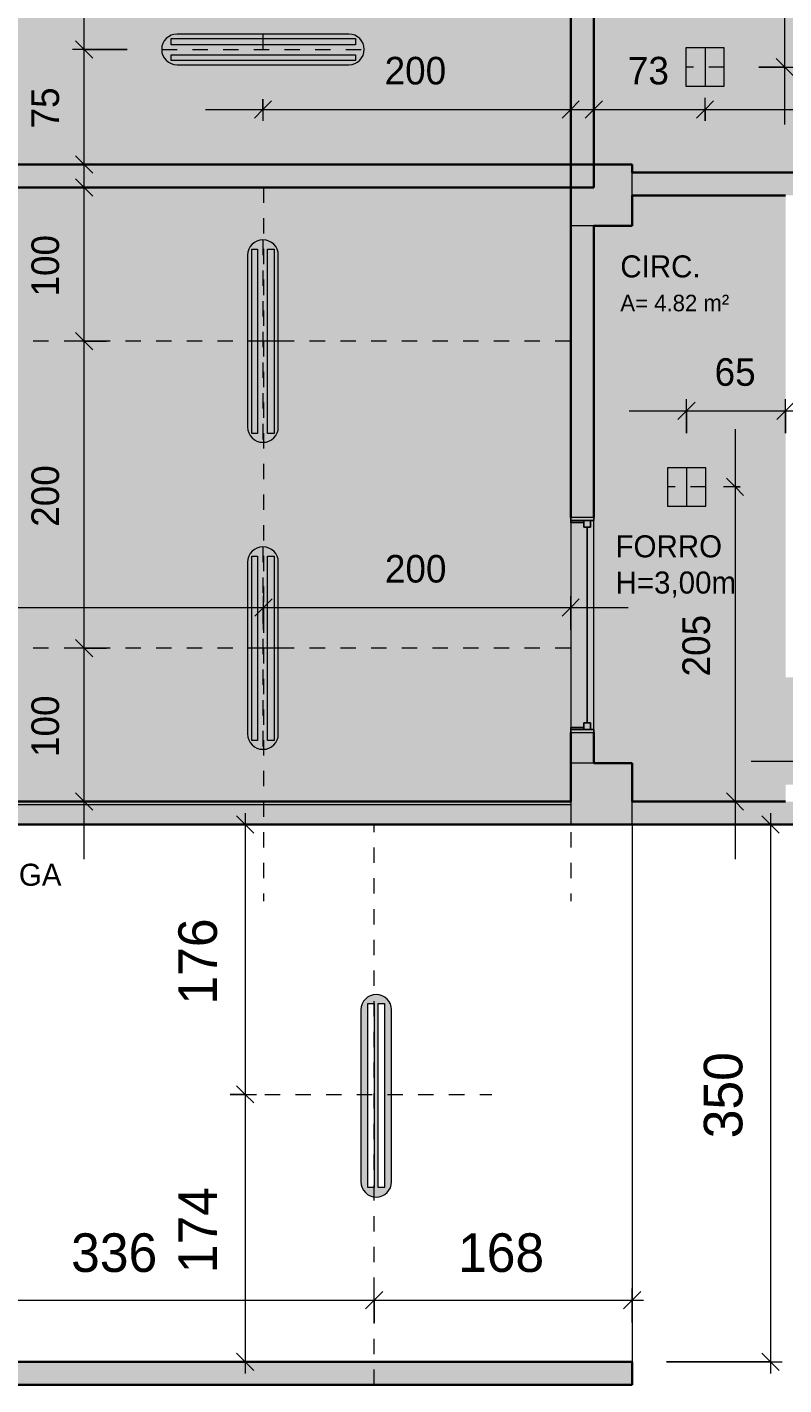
# Model space of a CAD drawing. Header units: metres. Extents: x -31 to 96, y -24 to 31.
# Tile 17 of 155: x -14.77 to -9.84, y -24.46 to -15.62. Entities that reach past the tile are written whole.
import ezdxf

# ---------------------------------------------------------------- set-up
doc = ezdxf.new("R2010")
doc.units = ezdxf.units.M
doc.linetypes.add('Oculta', pattern=[0.007144, 0.004763, -0.002381])
for name, color, linetype, lineweight in [('A-ANNO-DIMS', 211, 'Continuous', 9), ('A-ANNO-DIMS-75', 211, 'Continuous', 9), ('A-AREA-IDEN', 2, 'Continuous', 9), ('A-DETL', 90, 'Continuous', 18), ('A-DETL-GENF', 92, 'Continuous', 18), ('A-DETL-HDLN', 90, 'Oculta', 18), ('A-DETL-THIN', 151, 'Continuous', 18), ('A-FLOR', 192, 'Continuous', 18), ('A-GLAZ', 151, 'Continuous', 18), ('A-WALL', 113, 'Continuous', 18), ('A-WALL-PATT', 111, 'Continuous', 35), ('G-ANNO-TEXT', 231, 'Continuous', 9)]:
    doc.layers.add(name, color=color, linetype=linetype, lineweight=lineweight)
doc.styles.add('Century Gothic', font='GOTHIC.TTF', dxfattribs={"height": 0.143711})
doc.styles.add('Century Gothic_1', font='GOTHIC.TTF', dxfattribs={"height": 0.251495})
doc.styles.add('Century Gothic_2', font='GOTHIC.TTF', dxfattribs={"height": 0.179639})
doc.styles.add('Century Gothic_3', font='GOTHIC.TTF', dxfattribs={"height": 0.107783})
doc.styles.add('Century Gothic_B', font='txt', dxfattribs={"height": 0.143612})
doc.dimstyles.new('_Cotas_detalhamento_2_5_mm', dxfattribs={"dimscale": 0.3048, "dimtxt": 0.1875, "dimasz": 0.369094, "dimexe": 0.246063, "dimexo": 0.738189, "dimgap": 0.369094, "dimtad": 1, "dimdec": 0, "dimlfac": 100, "dimzin": 0, "dimdsep": 46, "dimtxsty": 'Century Gothic_2', "dimblk1": 'OBLIQUE', "dimblk2": 'OBLIQUE', "dimsah": 1, "dimcen": 0.09, "dimdle": 1.230315, "dimazin": 0, "dimtfac": 1, "dimtdec": 4, "dimtix": 1, "dimtmove": 0, "dimatfit": 3, "dimfxl": 1, "dimtvp": 1, "dimtolj": 1, "dimtzin": 0, "dimarcsym": 2})
doc.dimstyles.new('_Cotas_detalhamento_3_5_mm', dxfattribs={"dimscale": 0.3048, "dimtxt": 0.2625, "dimasz": 0.369094, "dimexe": 0.246063, "dimexo": 0.738189, "dimgap": 0.369094, "dimtad": 1, "dimdec": 0, "dimlfac": 100, "dimzin": 0, "dimdsep": 46, "dimtxsty": 'Century Gothic_1', "dimblk1": 'OBLIQUE', "dimblk2": 'OBLIQUE', "dimsah": 1, "dimcen": 0.09, "dimdle": 0.246063, "dimazin": 0, "dimtfac": 1, "dimtdec": 4, "dimtix": 1, "dimtmove": 0, "dimatfit": 3, "dimfxl": 1, "dimtvp": 1, "dimtolj": 1, "dimtzin": 0, "dimarcsym": 2})

# ---------------------------------------------------------------- blocks, each defined once
blk = doc.blocks.new('Casement w Mullions-Number_0002 - _JANELA 4-2386764-PLANTA DE TETO - LUMINOTÉCNICO')
at = {"layer": 'A-GLAZ', "lineweight": 25}
for p, q in [((-0.7, 0.075), (-0.68095, 0.075)), ((-0.68095, 0.01055), (-0.68095, 0.075)), ((-0.68095, 0.055), (-0.68095, 0.01055)), ((-0.68095, 0.055), (-0.6365, 0.055)), ((-0.68095, 0.01055), (-0.6365, 0.01055)), ((-0.68095, 0.01055), (-0.66825, 0.01055)), ((-0.66825, -0.075), (-0.66825, 0.01055)), ((-0.6365, 0.055), (-0.6365, 0.01055)), ((-0.6365, 0.03277), (0.6365, 0.03277)), ((0.6365, 0.055), (0.6365, 0.01055)), ((0.68095, 0.055), (0.6365, 0.055)), ((0.68095, 0.01055), (0.6365, 0.01055)), ((0.66825, 0.01055), (0.68095, 0.01055)), ((0.66825, 0.01055), (0.66825, -0.075)), ((0.68095, 0.01055), (0.68095, 0.075)), ((0.7, 0.075), (0.68095, 0.075)), ((0.68095, 0.055), (0.68095, 0.01055)), ((-0.66825, -0.075), (-0.7, -0.075)), ((0.66825, -0.075), (0.7, -0.075))]:
    blk.add_line(p, q, dxfattribs=at)
at = {"layer": 'A-GLAZ'}
for p, q in [((-0.68095, 0.075), (-0.7, 0.075)), ((-0.7, 0.075), (-0.7, -0.075)), ((-0.68095, -0.075), (-0.68095, 0.075)), ((0.68095, 0.075), (-0.68095, 0.075)), ((-0.68095, 0.075), (-0.68095, -0.075)), ((0.68095, 0.075), (0.68095, -0.075)), ((0.7, 0.075), (0.68095, 0.075)), ((0.68095, -0.075), (0.68095, 0.075)), ((0.7, -0.075), (0.7, 0.075)), ((-0.7, -0.075), (-0.68095, -0.075)), ((-0.68095, -0.075), (0.68095, -0.075)), ((0.68095, -0.075), (0.7, -0.075))]:
    blk.add_line(p, q, dxfattribs=at)
blk = doc.blocks.new('DIMBLOCK35-PLANTA DE TETO - LUMINOTÉCNICO')
at = {"layer": 'A-ANNO-DIMS-75', "lineweight": 18}
for p, q in [((-9.9256, -20.8146), (-9.9818, -20.7583)), ((-9.9256, -20.8146), (-9.8693, -20.8708)), ((-9.9256, -24.3146), (-9.9818, -24.2583)), ((-9.9256, -24.3146), (-9.8693, -24.3708))]:
    blk.add_line(p, q, dxfattribs=at)
at = {"layer": 'A-ANNO-DIMS-75'}
for p, q in [((-9.9256, -20.7396), (-9.9256, -24.3896)), ((-10.7523, -20.8146), (-9.8506, -20.8146)), ((-9.9256, -20.8146), (-10.7523, -20.8146)), ((-10.6023, -24.3146), (-9.8506, -24.3146)), ((-9.9256, -24.3146), (-10.6023, -24.3146))]:
    blk.add_line(p, q, dxfattribs=at)
at = {"layer": 'A-ANNO-DIMS-75', "color": 0, "insert": (-10.3604, -22.8583), "char_height": 0.25149, "width": 0.705, "attachment_point": 1, "rotation": 90, "line_spacing_factor": 0.984117, "style": 'Century Gothic_1'}
blk.add_mtext('350', dxfattribs=at)
blk = doc.blocks.new('_Oblique')
at = {"color": 0, "linetype": 'ByBlock', "lineweight": -2}
blk.add_line((-0.5, -0.5), (0.5, 0.5), dxfattribs=at)
blk = doc.blocks.new('DIMBLOCK66-PLANTA DE TETO - LUMINOTÉCNICO')
at = {"layer": 'A-ANNO-DIMS-75'}
for p, q in [((-15.8673, -24.0578), (-15.8673, -23.8374)), ((-12.5073, -24.0578), (-12.5073, -23.8374)), ((-15.9423, -23.9124), (-12.5073, -23.9124)), ((-15.8673, -23.9124), (-15.8673, -24.0578)), ((-12.5073, -23.9124), (-12.5073, -24.0578))]:
    blk.add_line(p, q, dxfattribs=at)
at = {"layer": 'A-ANNO-DIMS-75', "lineweight": 18}
for p, q in [((-15.8673, -23.9124), (-15.811, -23.8561)), ((-12.5073, -23.9124), (-12.451, -23.8561)), ((-15.8673, -23.9124), (-15.9235, -23.9686)), ((-12.5073, -23.9124), (-12.5635, -23.9686))]:
    blk.add_line(p, q, dxfattribs=at)
at = {"layer": 'A-ANNO-DIMS-75', "color": 0, "insert": (-14.481, -23.4775), "char_height": 0.25149, "width": 0.705, "attachment_point": 1, "line_spacing_factor": 0.984117, "style": 'Century Gothic_1'}
blk.add_mtext('336', dxfattribs=at)
blk = doc.blocks.new('DIMBLOCK67-PLANTA DE TETO - LUMINOTÉCNICO')
at = {"layer": 'A-ANNO-DIMS-75'}
for p, q in [((-12.5073, -24.0578), (-12.5073, -23.8374)), ((-10.8273, -24.0578), (-10.8273, -23.8374)), ((-12.5073, -23.9124), (-10.7523, -23.9124)), ((-12.5073, -23.9124), (-12.5073, -24.0578)), ((-10.8273, -23.9124), (-10.8273, -24.0578))]:
    blk.add_line(p, q, dxfattribs=at)
at = {"layer": 'A-ANNO-DIMS-75', "lineweight": 18}
for p, q in [((-12.5073, -23.9124), (-12.451, -23.8561)), ((-10.8273, -23.9124), (-10.771, -23.8561)), ((-12.5073, -23.9124), (-12.5635, -23.9686)), ((-10.8273, -23.9124), (-10.8835, -23.9686))]:
    blk.add_line(p, q, dxfattribs=at)
at = {"layer": 'A-ANNO-DIMS-75', "color": 0, "insert": (-11.961, -23.4775), "char_height": 0.25149, "width": 0.705, "attachment_point": 1, "line_spacing_factor": 0.984117, "style": 'Century Gothic_1'}
blk.add_mtext('168', dxfattribs=at)
blk = doc.blocks.new('DIMBLOCK68-PLANTA DE TETO - LUMINOTÉCNICO')
at = {"layer": 'A-ANNO-DIMS-75', "lineweight": 18}
for p, q in [((-13.3477, -20.8146), (-13.4039, -20.7583)), ((-13.3477, -20.8146), (-13.2914, -20.8708)), ((-13.3477, -22.5721), (-13.4039, -22.5158)), ((-13.3477, -22.5721), (-13.2914, -22.6283))]:
    blk.add_line(p, q, dxfattribs=at)
at = {"layer": 'A-ANNO-DIMS-75'}
for p, q in [((-13.3477, -20.7396), (-13.3477, -22.5721)), ((-13.4931, -20.8146), (-13.2727, -20.8146)), ((-13.3477, -20.8146), (-13.4931, -20.8146)), ((-13.4448, -22.5721), (-13.2727, -22.5721)), ((-13.3477, -22.5721), (-13.4448, -22.5721))]:
    blk.add_line(p, q, dxfattribs=at)
at = {"layer": 'A-ANNO-DIMS-75', "color": 0, "insert": (-13.7825, -21.9871), "char_height": 0.25149, "width": 0.705, "attachment_point": 1, "rotation": 90, "line_spacing_factor": 0.984117, "style": 'Century Gothic_1'}
blk.add_mtext('176', dxfattribs=at)
blk = doc.blocks.new('DIMBLOCK69-PLANTA DE TETO - LUMINOTÉCNICO')
at = {"layer": 'A-ANNO-DIMS-75', "lineweight": 18}
for p, q in [((-13.3477, -22.5721), (-13.4039, -22.5158)), ((-13.3477, -22.5721), (-13.2914, -22.6283)), ((-13.3477, -24.3146), (-13.4039, -24.2583)), ((-13.3477, -24.3146), (-13.2914, -24.3708))]:
    blk.add_line(p, q, dxfattribs=at)
at = {"layer": 'A-ANNO-DIMS-75'}
for p, q in [((-13.4448, -22.5721), (-13.2727, -22.5721)), ((-13.3477, -22.5721), (-13.4448, -22.5721)), ((-13.3477, -22.5721), (-13.3477, -24.3896)), ((-13.4931, -24.3146), (-13.2727, -24.3146)), ((-13.3477, -24.3146), (-13.4931, -24.3146))]:
    blk.add_line(p, q, dxfattribs=at)
at = {"layer": 'A-ANNO-DIMS-75', "color": 0, "insert": (-13.7825, -23.7371), "char_height": 0.25149, "width": 0.705, "attachment_point": 1, "rotation": 90, "line_spacing_factor": 0.984117, "style": 'Century Gothic_1'}
blk.add_mtext('174', dxfattribs=at)
blk = doc.blocks.new('DIMBLOCK187-PLANTA DE TETO - LUMINOTÉCNICO')
at = {"layer": 'A-ANNO-DIMS-75'}
for p, q in [((-14.3968, -16.8896), (-14.3968, -15.3896)), ((-14.1161, -15.7646), (-14.4718, -15.7646)), ((-14.3968, -15.7646), (-14.1161, -15.7646)), ((-14.2513, -16.5146), (-14.4718, -16.5146)), ((-14.3968, -16.5146), (-14.2513, -16.5146))]:
    blk.add_line(p, q, dxfattribs=at)
at = {"layer": 'A-ANNO-DIMS-75', "lineweight": 18}
for p, q in [((-14.3968, -15.7646), (-14.453, -15.7083)), ((-14.3968, -15.7646), (-14.3405, -15.8208)), ((-14.3968, -16.5146), (-14.453, -16.4583)), ((-14.3968, -16.5146), (-14.3405, -16.5708))]:
    blk.add_line(p, q, dxfattribs=at)
at = {"layer": 'A-ANNO-DIMS-75', "color": 0, "insert": (-14.7395, -16.2795), "char_height": 0.17964, "width": 0.335714, "attachment_point": 1, "rotation": 90, "line_spacing_factor": 0.984117, "style": 'Century Gothic_2'}
blk.add_mtext('75', dxfattribs=at)
blk = doc.blocks.new('DIMBLOCK188-PLANTA DE TETO - LUMINOTÉCNICO')
at = {"layer": 'A-ANNO-DIMS-75'}
for p, q in [((-13.2314, -16.0896), (-13.2314, -16.2308)), ((-13.2314, -16.1558), (-13.2314, -16.0896)), ((-11.2273, -16.3013), (-11.2273, -16.0808)), ((-13.6064, -16.1558), (-10.8523, -16.1558)), ((-11.2273, -16.1558), (-11.2273, -16.3013))]:
    blk.add_line(p, q, dxfattribs=at)
at = {"layer": 'A-ANNO-DIMS-75', "lineweight": 18}
for p, q in [((-13.2314, -16.1558), (-13.2876, -16.2121)), ((-13.2314, -16.1558), (-13.1751, -16.0996)), ((-11.2273, -16.1558), (-11.2835, -16.2121)), ((-11.2273, -16.1558), (-11.171, -16.0996))]:
    blk.add_line(p, q, dxfattribs=at)
at = {"layer": 'A-ANNO-DIMS-75', "color": 0, "insert": (-12.4391, -15.8131), "char_height": 0.17964, "width": 0.503571, "attachment_point": 1, "line_spacing_factor": 0.984117, "style": 'Century Gothic_2'}
blk.add_mtext('200', dxfattribs=at)
blk = doc.blocks.new('DIMBLOCK189-PLANTA DE TETO - LUMINOTÉCNICO')
at = {"layer": 'A-ANNO-DIMS-75'}
for p, q in [((-10.0023, -13.6146), (-9.7572, -13.6146)), ((-9.8322, -13.6146), (-10.0023, -13.6146)), ((-9.8322, -16.2546), (-9.8322, -13.6146)), ((-10.0023, -15.8796), (-9.7572, -15.8796)), ((-9.8322, -15.8796), (-10.0023, -15.8796))]:
    blk.add_line(p, q, dxfattribs=at)
at = {"layer": 'A-ANNO-DIMS-75', "lineweight": 18}
for p, q in [((-9.8322, -13.6146), (-9.8885, -13.5583)), ((-9.8322, -13.6146), (-9.776, -13.6708)), ((-9.8322, -15.8796), (-9.8885, -15.8233)), ((-9.8322, -15.8796), (-9.776, -15.9358))]:
    blk.add_line(p, q, dxfattribs=at)
at = {"layer": 'A-ANNO-DIMS-75', "color": 0, "insert": (-10.175, -14.9569), "char_height": 0.17964, "width": 0.503571, "attachment_point": 1, "rotation": 90, "line_spacing_factor": 0.984117, "style": 'Century Gothic_2'}
blk.add_mtext('227', dxfattribs=at)
blk = doc.blocks.new('DIMBLOCK197-PLANTA DE TETO - LUMINOTÉCNICO')
at = {"layer": 'A-ANNO-DIMS-75'}
for p, q in [((-8.4023, -20.0646), (-8.4023, -20.4759)), ((-8.4023, -20.4009), (-8.4023, -20.0646)), ((-9.6773, -20.5464), (-9.6773, -20.3259)), ((-10.0523, -20.4009), (-8.0273, -20.4009)), ((-9.6773, -20.4009), (-9.6773, -20.5464))]:
    blk.add_line(p, q, dxfattribs=at)
at = {"layer": 'A-ANNO-DIMS-75', "lineweight": 18}
for p, q in [((-9.6773, -20.4009), (-9.7335, -20.4572)), ((-9.6773, -20.4009), (-9.621, -20.3447)), ((-8.4023, -20.4009), (-8.4585, -20.4572)), ((-8.4023, -20.4009), (-8.346, -20.3447))]:
    blk.add_line(p, q, dxfattribs=at)
at = {"layer": 'A-ANNO-DIMS-75', "color": 0, "insert": (-9.2496, -20.0582), "char_height": 0.17964, "width": 0.503571, "attachment_point": 1, "line_spacing_factor": 0.984117, "style": 'Century Gothic_2'}
blk.add_mtext('128', dxfattribs=at)
blk = doc.blocks.new('DIMBLOCK198-PLANTA DE TETO - LUMINOTÉCNICO')
at = {"layer": 'A-ANNO-DIMS-75'}
for p, q in [((-10.8473, -18.1192), (-9.4523, -18.1192)), ((-10.4723, -18.2646), (-10.4723, -18.0442)), ((-10.4723, -18.1192), (-10.4723, -18.2646)), ((-9.8273, -18.2646), (-9.8273, -18.0442)), ((-9.8273, -18.1192), (-9.8273, -18.2646))]:
    blk.add_line(p, q, dxfattribs=at)
at = {"layer": 'A-ANNO-DIMS-75', "lineweight": 18}
for p, q in [((-10.4723, -18.1192), (-10.5285, -18.1754)), ((-10.4723, -18.1192), (-10.416, -18.0629)), ((-9.8273, -18.1192), (-9.8835, -18.1754)), ((-9.8273, -18.1192), (-9.771, -18.0629))]:
    blk.add_line(p, q, dxfattribs=at)
at = {"layer": 'A-ANNO-DIMS-75', "color": 0, "insert": (-10.2897, -17.7764), "char_height": 0.17964, "width": 0.335714, "attachment_point": 1, "line_spacing_factor": 0.984117, "style": 'Century Gothic_2'}
blk.add_mtext('65', dxfattribs=at)
blk = doc.blocks.new('DIMBLOCK199-PLANTA DE TETO - LUMINOTÉCNICO')
at = {"layer": 'A-ANNO-DIMS-75'}
for p, q in [((-10.157, -18.2396), (-10.157, -21.0396)), ((-10.1223, -18.6146), (-10.232, -18.6146)), ((-10.157, -18.6146), (-10.1223, -18.6146)), ((-10.3025, -20.6646), (-10.082, -20.6646)), ((-10.157, -20.6646), (-10.3025, -20.6646))]:
    blk.add_line(p, q, dxfattribs=at)
at = {"layer": 'A-ANNO-DIMS-75', "lineweight": 18}
for p, q in [((-10.157, -18.6146), (-10.2133, -18.5583)), ((-10.157, -18.6146), (-10.1008, -18.6708)), ((-10.157, -20.6646), (-10.2133, -20.6083)), ((-10.157, -20.6646), (-10.1008, -20.7208))]:
    blk.add_line(p, q, dxfattribs=at)
at = {"layer": 'A-ANNO-DIMS-75', "color": 0, "insert": (-10.4998, -19.8494), "char_height": 0.17964, "width": 0.503571, "attachment_point": 1, "rotation": 90, "line_spacing_factor": 0.984117, "style": 'Century Gothic_2'}
blk.add_mtext('205', dxfattribs=at)
blk = doc.blocks.new('DIMBLOCK214-PLANTA DE TETO - LUMINOTÉCNICO')
at = {"layer": 'A-ANNO-DIMS-75', "lineweight": 18}
for p, q in [((-14.3968, -19.6646), (-14.453, -19.6083)), ((-14.3968, -19.6646), (-14.3405, -19.7208)), ((-14.3968, -20.6646), (-14.453, -20.6083)), ((-14.3968, -20.6646), (-14.3405, -20.7208))]:
    blk.add_line(p, q, dxfattribs=at)
at = {"layer": 'A-ANNO-DIMS-75'}
for p, q in [((-14.2513, -19.6646), (-14.4718, -19.6646)), ((-14.3968, -21.0396), (-14.3968, -19.6646)), ((-14.3968, -19.6646), (-14.2513, -19.6646)), ((-14.2513, -20.6646), (-14.4718, -20.6646)), ((-14.3968, -20.6646), (-14.2513, -20.6646))]:
    blk.add_line(p, q, dxfattribs=at)
at = {"layer": 'A-ANNO-DIMS-75', "color": 0, "insert": (-14.7395, -20.3744), "char_height": 0.17964, "width": 0.503571, "attachment_point": 1, "rotation": 90, "line_spacing_factor": 0.984117, "style": 'Century Gothic_2'}
blk.add_mtext('100', dxfattribs=at)
blk = doc.blocks.new('DIMBLOCK215-PLANTA DE TETO - LUMINOTÉCNICO')
at = {"layer": 'A-ANNO-DIMS-75'}
for p, q in [((-14.2513, -17.6646), (-14.4718, -17.6646)), ((-14.3968, -19.6646), (-14.3968, -17.6646)), ((-14.3968, -17.6646), (-14.2513, -17.6646)), ((-14.2513, -19.6646), (-14.4718, -19.6646)), ((-14.3968, -19.6646), (-14.2513, -19.6646))]:
    blk.add_line(p, q, dxfattribs=at)
at = {"layer": 'A-ANNO-DIMS-75', "lineweight": 18}
for p, q in [((-14.3968, -17.6646), (-14.453, -17.6083)), ((-14.3968, -17.6646), (-14.3405, -17.7208)), ((-14.3968, -19.6646), (-14.453, -19.6083)), ((-14.3968, -19.6646), (-14.3405, -19.7208))]:
    blk.add_line(p, q, dxfattribs=at)
at = {"layer": 'A-ANNO-DIMS-75', "color": 0, "insert": (-14.7395, -18.8744), "char_height": 0.17964, "width": 0.503571, "attachment_point": 1, "rotation": 90, "line_spacing_factor": 0.984117, "style": 'Century Gothic_2'}
blk.add_mtext('200', dxfattribs=at)
blk = doc.blocks.new('DIMBLOCK216-PLANTA DE TETO - LUMINOTÉCNICO')
at = {"layer": 'A-ANNO-DIMS-75'}
for p, q in [((-14.3968, -17.6646), (-14.3968, -16.2896)), ((-14.2513, -16.6646), (-14.4718, -16.6646)), ((-14.3968, -16.6646), (-14.2513, -16.6646)), ((-14.2513, -17.6646), (-14.4718, -17.6646)), ((-14.3968, -17.6646), (-14.2513, -17.6646))]:
    blk.add_line(p, q, dxfattribs=at)
at = {"layer": 'A-ANNO-DIMS-75', "lineweight": 18}
for p, q in [((-14.3968, -16.6646), (-14.453, -16.6083)), ((-14.3968, -16.6646), (-14.3405, -16.7208)), ((-14.3968, -17.6646), (-14.453, -17.6083)), ((-14.3968, -17.6646), (-14.3405, -17.7208))]:
    blk.add_line(p, q, dxfattribs=at)
at = {"layer": 'A-ANNO-DIMS-75', "color": 0, "insert": (-14.7395, -17.3744), "char_height": 0.17964, "width": 0.503571, "attachment_point": 1, "rotation": 90, "line_spacing_factor": 0.984117, "style": 'Century Gothic_2'}
blk.add_mtext('100', dxfattribs=at)
blk = doc.blocks.new('DIMBLOCK218-PLANTA DE TETO - LUMINOTÉCNICO')
at = {"layer": 'A-ANNO-DIMS-75'}
for p, q in [((-17.2273, -19.5464), (-17.2273, -19.3259)), ((-13.2273, -19.5464), (-13.2273, -19.3259)), ((-17.2273, -19.4009), (-13.2273, -19.4009)), ((-17.2273, -19.4009), (-17.2273, -19.5464)), ((-13.2273, -19.4009), (-13.2273, -19.5464))]:
    blk.add_line(p, q, dxfattribs=at)
at = {"layer": 'A-ANNO-DIMS-75', "lineweight": 18}
for p, q in [((-17.2273, -19.4009), (-17.171, -19.3447)), ((-13.2273, -19.4009), (-13.171, -19.3447)), ((-17.2273, -19.4009), (-17.2835, -19.4572)), ((-13.2273, -19.4009), (-13.2835, -19.4572))]:
    blk.add_line(p, q, dxfattribs=at)
at = {"layer": 'A-ANNO-DIMS-75', "color": 0, "insert": (-15.4371, -19.0582), "char_height": 0.17964, "width": 0.503571, "attachment_point": 1, "line_spacing_factor": 0.984117, "style": 'Century Gothic_2'}
blk.add_mtext('400', dxfattribs=at)
blk = doc.blocks.new('DIMBLOCK219-PLANTA DE TETO - LUMINOTÉCNICO')
at = {"layer": 'A-ANNO-DIMS-75'}
for p, q in [((-13.2273, -19.5464), (-13.2273, -19.3259)), ((-11.2273, -19.5464), (-11.2273, -19.3259)), ((-13.2273, -19.4009), (-10.8523, -19.4009)), ((-13.2273, -19.4009), (-13.2273, -19.5464)), ((-11.2273, -19.4009), (-11.2273, -19.5464))]:
    blk.add_line(p, q, dxfattribs=at)
at = {"layer": 'A-ANNO-DIMS-75', "lineweight": 18}
for p, q in [((-13.2273, -19.4009), (-13.171, -19.3447)), ((-11.2273, -19.4009), (-11.171, -19.3447)), ((-13.2273, -19.4009), (-13.2835, -19.4572)), ((-11.2273, -19.4009), (-11.2835, -19.4572))]:
    blk.add_line(p, q, dxfattribs=at)
at = {"layer": 'A-ANNO-DIMS-75', "color": 0, "insert": (-12.4371, -19.0582), "char_height": 0.17964, "width": 0.503571, "attachment_point": 1, "line_spacing_factor": 0.984117, "style": 'Century Gothic_2'}
blk.add_mtext('200', dxfattribs=at)
blk = doc.blocks.new('DIMBLOCK220-PLANTA DE TETO - LUMINOTÉCNICO')
at = {"layer": 'A-ANNO-DIMS-75'}
for p, q in [((-11.0773, -16.3013), (-11.0773, -16.0808)), ((-10.3523, -16.2296), (-10.3523, -16.0808)), ((-11.4523, -16.1558), (-10.3523, -16.1558)), ((-11.0773, -16.1558), (-11.0773, -16.3013)), ((-10.3523, -16.1558), (-10.3523, -16.2296))]:
    blk.add_line(p, q, dxfattribs=at)
at = {"layer": 'A-ANNO-DIMS-75', "lineweight": 18}
for p, q in [((-11.0773, -16.1558), (-11.1335, -16.2121)), ((-11.0773, -16.1558), (-11.021, -16.0996)), ((-10.3523, -16.1558), (-10.4085, -16.2121)), ((-10.3523, -16.1558), (-10.296, -16.0996))]:
    blk.add_line(p, q, dxfattribs=at)
at = {"layer": 'A-ANNO-DIMS-75', "color": 0, "insert": (-10.8547, -15.8131), "char_height": 0.17964, "width": 0.335714, "attachment_point": 1, "line_spacing_factor": 0.984117, "style": 'Century Gothic_2'}
blk.add_mtext('73', dxfattribs=at)
blk = doc.blocks.new('DIMBLOCK221-PLANTA DE TETO - LUMINOTÉCNICO')
at = {"layer": 'A-ANNO-DIMS-75'}
for p, q in [((-10.3523, -16.2296), (-10.3523, -16.0808)), ((-8.4023, -16.2296), (-8.4023, -16.0808)), ((-10.3523, -16.1558), (-8.0273, -16.1558)), ((-10.3523, -16.1558), (-10.3523, -16.2296)), ((-8.4023, -16.1558), (-8.4023, -16.2296))]:
    blk.add_line(p, q, dxfattribs=at)
at = {"layer": 'A-ANNO-DIMS-75', "lineweight": 18}
for p, q in [((-10.3523, -16.1558), (-10.4085, -16.2121)), ((-10.3523, -16.1558), (-10.296, -16.0996)), ((-8.4023, -16.1558), (-8.4585, -16.2121)), ((-8.4023, -16.1558), (-8.346, -16.0996))]:
    blk.add_line(p, q, dxfattribs=at)
at = {"layer": 'A-ANNO-DIMS-75', "color": 0, "insert": (-9.5871, -15.8131), "char_height": 0.17964, "width": 0.503571, "attachment_point": 1, "line_spacing_factor": 0.984117, "style": 'Century Gothic_2'}
blk.add_mtext('195', dxfattribs=at)

msp = doc.modelspace()

# ---------------------------------------------------------------- hatches: boundary and pattern name
at = {"layer": 'A-DETL-GENF'}
h = msp.add_hatch(color=254, dxfattribs=at)
h.paths.add_polyline_path([(-20.6273, -20.8474), (-19.3773, -20.8474), (-19.3773, -18.5646), (-20.6273, -18.5646), (-20.6273, -20.7407)], flags=0)
h.paths.add_polyline_path([(-20.8523, -20.8474), (-20.7773, -20.8474), (-20.7773, -18.4146), (-19.3773, -18.4146), (-19.3773, -16.1146), (-23.2273, -16.1146), (-23.2273, -16.5245), (-23.0773, -16.5245), (-23.0773, -16.8245), (-23.3773, -16.8245), (-23.3773, -16.1146), (-26.734, -16.1146), (-26.734, -20.1646), (-23.3023, -20.1646), (-23.3023, -19.8646), (-23.0773, -19.8646), (-23.0773, -20.1646), (-22.3773, -20.1646), (-22.3773, -20.8474), (-21.1523, -20.8474)], flags=0)
h.paths.add_polyline_path([(-9.6773, -20.6646), (-7.3273, -20.6646), (-7.3273, -20.4146), (-7.0773, -20.4146), (-7.0773, -18.7646), (-9.6773, -18.7646), (-9.6773, -19.8546), (-9.8273, -19.8546), (-9.8273, -16.7159), (-10.8273, -16.7159), (-10.8273, -16.9146), (-11.0773, -16.9146), (-11.0773, -18.8146), (-11.2273, -18.8146), (-11.2273, -16.6646), (-14.9523, -16.6646), (-14.9523, -16.9146), (-15.3523, -16.9146), (-15.3523, -16.6646), (-17.7273, -16.6646), (-17.7273, -13.9396), (-19.2273, -13.9396), (-19.2273, -16.5146), (-19.0773, -16.5146), (-19.0773, -16.8146), (-19.2273, -16.8146), (-19.2273, -20.5474), (-19.0773, -20.5474), (-19.0773, -20.6646), (-15.5523, -20.6646), (-15.5523, -20.5146), (-15.2523, -20.5146), (-15.2523, -20.6646), (-11.2273, -20.6646), (-11.2273, -20.2146), (-11.0773, -20.2146), (-11.0773, -20.4146), (-10.8273, -20.4146), (-10.8273, -20.6646), (-9.8273, -20.6646), (-9.8273, -20.5546), (-9.6773, -20.5546), (-9.6773, -20.6421)], flags=0)
h.paths.add_polyline_path([(-6.8657, -20.6646), (-0.7273, -20.6646), (-0.7273, -17.7122), (-5.7773, -17.7122), (-5.7773, -19.0622), (-5.9273, -19.0622), (-5.9273, -16.7146), (-6.9273, -16.7146), (-6.9273, -20.6646)], flags=0)
h.paths.add_polyline_path([(-7.0773, -18.6146), (-7.0773, -16.9146), (-7.3273, -16.9146), (-7.3273, -16.7159), (-9.6773, -16.7159), (-9.6773, -18.6146), (-7.0891, -18.6146)], flags=0)
h.paths.add_polyline_path([(-0.7273, -17.5622), (-0.7273, -17.5337), (-0.7123, -17.5337), (-0.7123, -13.3837), (-0.7273, -13.3837), (-0.7273, -12.6646), (-6.9173, -12.6646), (-6.9173, -12.8146), (-7.2173, -12.8146), (-7.2173, -15.2646), (-5.9273, -15.2646), (-5.9273, -14.1646), (-5.7773, -14.1646), (-5.777, -17.5622), (-3.1285, -17.5622)], flags=0)
h.paths.add_polyline_path([(-7.3273, -16.5659), (-7.3273, -16.4646), (-6.9273, -16.4646), (-6.9273, -16.5646), (-5.9273, -16.5646), (-5.9273, -15.4146), (-7.3673, -15.4146), (-7.3673, -12.6646), (-9.4673, -12.6646), (-9.4673, -15.4159), (-9.6173, -15.4159), (-9.6173, -12.6646), (-10.8273, -12.6646), (-10.8273, -12.8146), (-11.0773, -12.8146), (-11.0773, -16.5146), (-10.8273, -16.5146), (-10.8273, -16.5659), (-8.143, -16.5659)], flags=0)
h.paths.add_polyline_path([(-11.348, -16.5146), (-11.2273, -16.5146), (-11.2273, -15.0146), (-15.2273, -15.0146), (-15.2273, -16.5146), (-13.5458, -16.5146)], flags=0)
h.paths.add_polyline_path([(-15.3773, -16.5146), (-15.3773, -12.7146), (-15.5023, -12.7146), (-15.5023, -12.6146), (-17.5773, -12.6146), (-17.5773, -16.5146), (-16.4043, -16.5146)], flags=0)
h.paths.add_polyline_path([(-20.634, -15.9646), (-19.3773, -15.9646), (-19.3773, -13.7896), (-17.7273, -13.7896), (-17.7273, -12.4646), (-15.5023, -12.4646), (-15.5023, -12.4146), (-15.2023, -12.4146), (-15.2023, -12.5646), (-15.0523, -12.5646), (-15.0523, -12.7146), (-14.3523, -12.7146), (-14.3523, -12.5646), (-11.2273, -12.5646), (-11.2273, -12.4146), (-10.8273, -12.4146), (-10.8273, -12.5146), (-8.9873, -12.5146), (-8.9873, -9.5146), (-9.9329, -9.5146), (-9.9329, -9.5159), (-10.0829, -9.5159), (-10.0829, -5.737), (-12.345, -3.6888), (-16.2273, -3.6888), (-16.2273, -2.4247), (-19.3773, -2.4247), (-19.3773, 0.6853), (-22.3073, 0.6853), (-22.3073, 0.6753), (-23.7273, 0.6753), (-23.7273, 0.6553), (-23.9623, 0.6553), (-23.9623, -0.6747), (-23.3773, -0.6747), (-23.3773, -0.5047), (-23.0773, -0.5047), (-23.0773, -0.6646), (-20.7173, -0.6646), (-20.7173, -2.5146), (-20.8673, -2.5146), (-20.8673, -0.8146), (-23.2273, -0.8146), (-23.2273, -1.7146), (-23.3773, -1.7146), (-23.3773, -0.8247), (-24.1123, -0.8247), (-24.1123, 0.6553), (-24.6623, 0.6553), (-24.6623, 4.8453), (-28.2123, 4.8453), (-28.2123, 4.6953), (-28.3623, 4.6953), (-28.3623, -0.5797), (-28.2123, -0.5797), (-28.2123, -0.8146), (-28.3623, -0.8146), (-28.3623, -3.9396), (-26.3623, -3.9396), (-26.3623, -4.6146), (-26.1448, -4.6146), (-26.1448, -4.7646), (-26.3623, -4.7646), (-26.3623, -5.9896), (-24.1623, -5.9896), (-24.1623, -6.1396), (-24.2623, -6.1396), (-24.2623, -6.3271), (-24.4123, -6.3271), (-24.4123, -6.1396), (-28.3623, -6.1396), (-28.3623, -8.3646), (-28.2273, -8.3646), (-28.2273, -8.5146), (-24.4123, -8.5146), (-24.4123, -8.3271), (-24.2623, -8.3271), (-24.2623, -8.5146), (-23.3773, -8.5146), (-23.3773, -8.3646), (-23.0773, -8.3646), (-23.0773, -8.5146), (-19.3023, -8.5146), (-19.3023, -8.3646), (-19.0773, -8.3646), (-19.0773, -11.2746), (-19.3023, -11.2746), (-19.3023, -12.4896), (-19.0773, -12.4896), (-19.0773, -12.7896), (-19.3773, -12.7896), (-19.3773, -12.7646), (-26.734, -12.7646), (-26.734, -15.9646), (-20.6667, -15.9646)], flags=0)
h.paths.add_polyline_path([(-15.2273, -14.8646), (-15.2223, -14.8646), (-15.2223, -12.7146), (-15.2273, -12.7146), (-15.2273, -14.8618)], flags=0)
h.paths.add_polyline_path([(-12.7987, -11.4646), (-13.0273, -11.4646), (-13.0273, -11.3146), (-12.2773, -11.3146), (-12.2773, -11.4646)], flags=0)
h.paths.add_polyline_path([(-11.5773, -11.4646), (-11.5773, -11.3146), (-11.2773, -11.3146), (-11.2773, -11.4646)], flags=0)
h.paths.add_polyline_path([(-13.7273, -11.4646), (-14.0273, -11.4646), (-14.0273, -11.3146), (-13.7273, -11.3146)], flags=0)
h.paths.add_polyline_path([(-16.4584, -11.4646), (-16.6273, -11.4646), (-16.6273, -11.3146), (-16.1773, -11.3146), (-16.1773, -11.4646), (-16.2273, -11.4646)], flags=0)
h.paths.add_polyline_path([(-15.4773, -11.4646), (-15.4773, -11.3146), (-15.0273, -11.3146), (-15.0273, -11.4646), (-15.3615, -11.4646)], flags=0)
h.paths.add_polyline_path([(-17.3273, -11.4646), (-17.8773, -11.4646), (-17.8773, -9.9146), (-17.7273, -9.9146), (-17.7273, -11.3146), (-17.3273, -11.3146)], flags=0)
h.paths.add_polyline_path([(-17.7273, -9.2146), (-17.8773, -9.2146), (-17.8773, -6.8847), (-17.7273, -6.8847), (-17.7273, -8.8146)], flags=0)
h.paths.add_polyline_path([(-17.7321, -6.1847), (-17.8773, -6.1847), (-17.8773, -5.8847), (-17.7273, -5.8847), (-17.7273, -6.1847)], flags=0)
h.paths.add_polyline_path([(-19.288, -6.1396), (-21.8123, -6.1396), (-21.8123, -5.9896), (-19.2273, -5.9896), (-19.2273, -6.1396)], flags=0)
h.paths.add_polyline_path([(-23.1089, -6.1396), (-23.4623, -6.1396), (-23.4623, -5.9896), (-22.5123, -5.9896), (-22.5123, -6.1396), (-23.0939, -6.1396)], flags=0)
h.paths.add_polyline_path([(-28.2273, -5.9896), (-26.5123, -5.9896), (-26.5123, -4.0896), (-28.3623, -4.0896), (-28.3623, -5.9896)], flags=0)
h.paths.add_polyline_path([(-10.0029, -5.5856), (-6.5934, -1.8198), (-7.8905, -0.6454), (-8.9918, -1.8617), (-9.9184, -1.0228), (-12.2267, -3.572), (-10.003, -5.5855)], flags=0)
h.paths.add_polyline_path([(-17.8773, -5.1847), (-17.8773, -4.7847), (-17.7273, -4.7847), (-17.7273, -5.1847)], flags=0)
h.paths.add_polyline_path([(-19.3773, -4.9396), (-19.5273, -4.9396), (-19.5273, -4.5646), (-19.2273, -4.5646), (-19.2273, -4.9396), (-19.3168, -4.9396)], flags=0)
h.paths.add_polyline_path([(-20.7173, -4.7646), (-21.0373, -4.7646), (-21.0373, -4.6146), (-20.8673, -4.6146), (-20.8673, -4.5146), (-20.7173, -4.5146), (-20.7173, -4.6146)], flags=0)
h.paths.add_polyline_path([(-23.0373, -4.7646), (-24.1448, -4.7646), (-24.1448, -4.6146), (-23.3773, -4.6146), (-23.3773, -3.7146), (-23.2273, -3.7146), (-23.2273, -4.4646), (-23.0823, -4.4646), (-23.0823, -4.6146), (-23.0373, -4.6146)], flags=0)
h.paths.add_polyline_path([(-20.6877, 0.8353), (-19.3773, 0.8353), (-19.3773, 4.8453), (-22.1573, 4.8453), (-22.1573, 0.8353), (-20.7173, 0.8353)], flags=0)
h = msp.add_hatch(color=2, dxfattribs=at)
h.paths.add_polyline_path([(-12.4938, -23.2413), (-12.4679, -23.2379), (-12.4438, -23.2279), (-12.4231, -23.212), (-12.4072, -23.1913), (-12.3972, -23.1671), (-12.3938, -23.1413), (-12.3938, -22.0218), (-12.3972, -21.9959), (-12.4072, -21.9718), (-12.4231, -21.9511), (-12.4438, -21.9352), (-12.4679, -21.9252), (-12.4938, -21.9218), (-12.5196, -21.9252), (-12.5438, -21.9352), (-12.5645, -21.9511), (-12.5804, -21.9718), (-12.5904, -21.9959), (-12.5938, -22.0218), (-12.5938, -23.1413), (-12.5904, -23.1671), (-12.5804, -23.1913), (-12.5645, -23.212), (-12.5438, -23.2279), (-12.5196, -23.2379), (-12.5073, -23.2395)], flags=0)
h.paths.add_polyline_path([(-12.4405, -23.1796), (-12.4817, -23.1796), (-12.4817, -21.9796), (-12.4405, -21.9796), (-12.4405, -23.1671)], flags=0)
h.paths.add_polyline_path([(-12.5073, -23.1796), (-12.5488, -23.1796), (-12.5488, -21.9796), (-12.5073, -21.9796), (-12.5073, -23.1671)], flags=0)
at = {"layer": 'A-WALL-PATT', "lineweight": 18}
for color, points in [(256, [(-11.0773, -16.6646), (-11.0773, -12.8146), (-11.2273, -12.8146), (-11.2273, -16.5146)]), (256, [(-15.2273, -16.6646), (-11.2273, -16.6646), (-11.2273, -16.5146), (-17.5773, -16.5146), (-17.5773, -16.6646), (-15.3523, -16.6646)]), (256, [(-11.0773, -16.9146), (-10.8273, -16.9146), (-10.8273, -16.5146), (-11.0773, -16.5146), (-11.0773, -16.6646), (-11.2273, -16.5146), (-11.2273, -16.9146)]), (256, [(-9.6773, -16.7159), (-7.3273, -16.7159), (-7.3273, -16.5659), (-10.8273, -16.5659), (-10.8273, -16.7159), (-9.8273, -16.7159)]), (256, [(-10.8273, -20.6446), (-10.8273, -20.4146), (-11.2273, -20.4146), (-11.2273, -20.6446), (-11.0773, -20.6446)]), (256, [(-17.6273, -20.8146), (-11.2273, -20.8146), (-11.2273, -20.6846), (-17.6273, -20.6846)]), (256, [(-11.2273, -20.8146), (-10.8273, -20.8146), (-10.8273, -20.6446), (-11.2273, -20.6446), (-11.2273, -20.6846)]), (256, [(-7.4773, -20.8146), (-7.3273, -20.8146), (-7.3273, -20.6646), (-10.8273, -20.6646), (-10.8273, -20.8146), (-7.7773, -20.8146)]), (7, [(-19.2273, -24.4646), (-10.8273, -24.4646), (-10.8273, -24.3146), (-19.2273, -24.3146)])]:
    msp.add_hatch(color=color, dxfattribs=at).paths.add_polyline_path(points, flags=0)
h = msp.add_hatch(color=256, dxfattribs=at)
h.paths.add_polyline_path([(-11.2273, -20.4146), (-11.0773, -20.4146), (-11.0773, -20.2146), (-11.2273, -20.2146)], flags=0)
h.paths.add_polyline_path([(-11.0773, -18.8146), (-11.0773, -16.9146), (-11.2273, -16.9146), (-11.2273, -18.8146)], flags=0)
at = {"layer": 'A-WALL-PATT'}
msp.add_hatch(color=256, dxfattribs=at).paths.add_polyline_path([(-11.2273, -20.6846), (-11.2273, -20.6646), (-17.6273, -20.6646), (-17.6273, -20.6846), (-13.664, -20.6846)], flags=0)

# ---------------------------------------------------------------- linework, layer by layer
at = {"layer": 'A-DETL'}
for p, q in [((-13.8294, -15.7346), (-13.8294, -15.6925)), ((-13.8294, -15.6925), (-12.6294, -15.6925)), ((-12.6294, -15.7346), (-13.8294, -15.7346)), ((-12.6716, -15.6646), (-13.7911, -15.6646)), ((-12.6294, -15.6925), (-12.6294, -15.7346)), ((-13.8294, -15.8362), (-13.8294, -15.8001)), ((-13.8294, -15.8001), (-12.6294, -15.8001)), ((-12.6294, -15.8001), (-12.6294, -15.8362)), ((-10.2273, -15.7546), (-10.4773, -15.7546)), ((-10.4773, -15.7546), (-10.4773, -16.0046)), ((-10.2273, -16.0046), (-10.2273, -15.7546)), ((-12.6294, -15.8362), (-13.8294, -15.8362)), ((-13.7911, -15.8646), (-12.6716, -15.8646)), ((-10.4773, -16.0046), (-10.2273, -16.0046)), ((-13.303, -18.2665), (-13.303, -17.0665)), ((-13.303, -17.0665), (-13.2669, -17.0665)), ((-13.2669, -17.0665), (-13.2669, -18.2665)), ((-13.2014, -18.2665), (-13.2014, -17.0665)), ((-13.2014, -17.0665), (-13.1592, -17.0665)), ((-13.1592, -17.0665), (-13.1592, -18.2665)), ((-13.3314, -17.1049), (-13.3314, -18.2243)), ((-13.1314, -18.2243), (-13.1314, -17.1049)), ((-13.2669, -18.2665), (-13.303, -18.2665)), ((-13.1592, -18.2665), (-13.2014, -18.2665)), ((-10.3473, -18.4896), (-10.5973, -18.4896)), ((-10.5973, -18.4896), (-10.5973, -18.7396)), ((-10.3473, -18.7396), (-10.3473, -18.4896)), ((-10.5973, -18.7396), (-10.3473, -18.7396)), ((-13.3314, -19.1049), (-13.3314, -20.2243)), ((-13.303, -20.2665), (-13.303, -19.0665)), ((-13.303, -19.0665), (-13.2669, -19.0665)), ((-13.2669, -19.0665), (-13.2669, -20.2665)), ((-13.2014, -20.2665), (-13.2014, -19.0665)), ((-13.2014, -19.0665), (-13.1592, -19.0665)), ((-13.1592, -19.0665), (-13.1592, -20.2665)), ((-13.1314, -20.2243), (-13.1314, -19.1049)), ((-13.2669, -20.2665), (-13.303, -20.2665)), ((-13.1592, -20.2665), (-13.2014, -20.2665)), ((-12.5938, -22.0218), (-12.5938, -23.1413)), ((-12.5488, -21.9796), (-12.5073, -21.9796)), ((-12.5488, -23.1796), (-12.5488, -21.9796)), ((-12.5073, -21.9796), (-12.5073, -23.1796)), ((-12.4817, -23.1796), (-12.4817, -21.9796)), ((-12.4817, -21.9796), (-12.4405, -21.9796)), ((-12.4405, -21.9796), (-12.4405, -23.1796)), ((-12.3938, -23.1413), (-12.3938, -22.0218)), ((-12.5073, -23.1796), (-12.5488, -23.1796)), ((-12.4405, -23.1796), (-12.4817, -23.1796))]:
    msp.add_line(p, q, dxfattribs=at)
for centre, start, end in [((-13.7911, -15.7646), 90, 270), ((-12.6716, -15.7646), 270, 90), ((-13.2314, -17.1049), 360, 180), ((-13.2314, -18.2243), 180, 360), ((-13.2314, -19.1049), 360, 180), ((-13.2314, -20.2243), 180, 360), ((-12.4938, -22.0218), 0, 180), ((-12.4938, -23.1413), 180, 0)]:
    msp.add_arc(centre, 0.1, start, end, dxfattribs=at)
at = {"layer": 'A-DETL-HDLN'}
for p, q in [((-13.2314, -15.6646), (-13.2314, -15.8646)), ((-13.8911, -15.7646), (-12.5716, -15.7646)), ((-10.2273, -15.8796), (-10.4773, -15.8796)), ((-11.2273, -16.5146), (-19.6273, -16.5146)), ((-11.2273, -16.6646), (-19.6273, -16.6646)), ((-13.2273, -16.6646), (-13.2273, -21.3146)), ((-11.2273, -16.6646), (-11.2273, -21.3146)), ((-13.2314, -17.0049), (-13.2314, -18.3243)), ((-11.2273, -17.6646), (-19.6273, -17.6646)), ((-13.1314, -17.6646), (-13.3314, -17.6646)), ((-10.3473, -18.6146), (-10.5973, -18.6146)), ((-13.2314, -19.0049), (-13.2314, -20.3243)), ((-11.2273, -19.6646), (-19.6273, -19.6646)), ((-13.1314, -19.6646), (-13.3314, -19.6646)), ((-12.5073, -24.4646), (-12.5073, -20.8146)), ((-13.2198, -22.5721), (-11.7398, -22.5721))]:
    msp.add_line(p, q, dxfattribs=at)
at = {"layer": 'A-DETL-THIN'}
for p, q in [((-10.3523, -15.7546), (-10.3523, -16.0046)), ((-10.4723, -18.4896), (-10.4723, -18.7396))]:
    msp.add_line(p, q, dxfattribs=at)
at = {"layer": 'A-FLOR'}
msp.add_line((-10.8273, -20.8146), (-10.8273, -24.3146), dxfattribs=at)
at = {"layer": 'A-WALL', "lineweight": 35}
for p, q in [((-11.0773, -12.8146), (-11.0773, -16.6646)), ((-11.2273, -18.8146), (-11.2273, -15.0146)), ((-15.2273, -16.5146), (-10.8273, -16.5146)), ((-10.8273, -16.5146), (-10.8273, -16.5659)), ((-10.8273, -16.5659), (-7.3273, -16.5659)), ((-11.0773, -16.6646), (-14.9523, -16.6646)), ((-10.8273, -16.7159), (-10.8273, -16.9146)), ((-9.8273, -16.7159), (-10.8273, -16.7159)), ((-10.8273, -16.9146), (-11.0773, -16.9146)), ((-11.0773, -16.9146), (-11.0773, -18.8146)), ((-11.2273, -20.6646), (-11.2273, -20.2146)), ((-11.0773, -20.2146), (-11.0773, -20.4146)), ((-11.0773, -20.4146), (-10.8273, -20.4146)), ((-10.8273, -20.4146), (-10.8273, -20.6646)), ((-15.2523, -20.6646), (-11.2273, -20.6646)), ((-10.8273, -20.6646), (-9.8273, -20.6646)), ((-7.9273, -20.8146), (-19.0773, -20.8146)), ((-19.2273, -24.3146), (-10.8273, -24.3146)), ((-10.8273, -24.3146), (-10.8273, -24.4646)), ((-10.8273, -24.4646), (-19.3773, -24.4646))]:
    msp.add_line(p, q, dxfattribs=at)
at = {"layer": 'A-WALL'}
for p, q in [((-10.8273, -16.7159), (-10.8273, -16.5659)), ((-11.0773, -16.9146), (-11.2273, -16.9146)), ((-11.0773, -20.4146), (-11.2273, -20.4146)), ((-17.6273, -20.6846), (-11.2273, -20.6846)), ((-11.2273, -20.6646), (-11.2273, -20.8146)), ((-10.8273, -20.8146), (-10.8273, -20.6646))]:
    msp.add_line(p, q, dxfattribs=at)

# ---------------------------------------------------------------- block references
at = {"layer": 'A-GLAZ', "rotation": 269.9999999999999}
msp.add_blockref('Casement w Mullions-Number_0002 - _JANELA 4-2386764-PLANTA DE TETO - LUMINOTÉCNICO', (-11.1523, -19.5146), dxfattribs=at)

# ---------------------------------------------------------------- texts
at = {"layer": 'A-AREA-IDEN', "attachment_point": 1}
for s, insert, char_height, width, line_spacing_factor, style in [('CIRC.', (-10.9037, -17.1064), 0.14361, 0.6462, 0.984796, 'Century Gothic_B'), ('A= 4.82 m²', (-10.9037, -17.3629), 0.10778, 0.9045, 0.984117, 'Century Gothic_3'), ('CARGA E DESCARGA', (-16.5392, -21.0696), 0.143612, 2.4336, 0.984796, 'Century Gothic_B')]:
    msp.add_mtext(s, dxfattribs=dict(at, insert=insert, char_height=char_height, width=width, line_spacing_factor=line_spacing_factor, style=style))
at = {"layer": 'G-ANNO-TEXT', "color": 7, "insert": (-10.9353, -18.9301), "char_height": 0.14371, "width": 0.9792, "attachment_point": 1, "line_spacing_factor": 0.984117, "style": 'Century Gothic'}
msp.add_mtext('FORRO\\PH=3,00m', dxfattribs=at)

# ---------------------------------------------------------------- dimensions: what is measured, and where the dimension line sits
at = {"layer": 'A-ANNO-DIMS'}
for base, p1, p2, dimstyle, override, picture, middle in [((-9.8322214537, -13.6145871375), (-10.2272739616, -15.8795871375), (-10.2272739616, -13.6145871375), '_Cotas_detalhamento_2_5_mm', {"dimpost": '<>', "dimfxl": 2.265}, 'DIMBLOCK189-PLANTA DE TETO - LUMINOTÉCNICO', (-10.0390593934, -14.7470871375)), ((-14.3968, -15.7646), (-14.4763, -16.5146), (-13.8911, -15.7646), '_Cotas_detalhamento_2_5_mm', {"dimpost": '<>', "dimfxl": 0.951311}, 'DIMBLOCK187-PLANTA DE TETO - LUMINOTÉCNICO', (-14.6013, -16.1396)), ((-14.3968, -16.6646), (-14.4763, -17.6646), (-14.4763, -16.6646), '_Cotas_detalhamento_2_5_mm', {"dimpost": '<>', "dimfxl": 1}, 'DIMBLOCK216-PLANTA DE TETO - LUMINOTÉCNICO', (-14.6036, -17.1646)), ((-14.3968, -17.6646), (-14.4763, -19.6646), (-14.4763, -17.6646), '_Cotas_detalhamento_2_5_mm', {"dimpost": '<>', "dimfxl": 2}, 'DIMBLOCK215-PLANTA DE TETO - LUMINOTÉCNICO', (-14.6036, -18.6646)), ((-10.157, -20.6646), (-10.3473, -18.6146), (-10.0775, -20.6646), '_Cotas_detalhamento_2_5_mm', {"dimpost": '<>', "dimfxl": 2.067676}, 'DIMBLOCK199-PLANTA DE TETO - LUMINOTÉCNICO', (-10.3639, -19.6396)), ((-14.3968, -19.6646), (-14.4763, -20.6646), (-14.4763, -19.6646), '_Cotas_detalhamento_2_5_mm', {"dimpost": '<>', "dimfxl": 1}, 'DIMBLOCK214-PLANTA DE TETO - LUMINOTÉCNICO', (-14.6036, -20.1646)), ((-13.3477, -22.5721), (-13.2681, -20.8146), (-13.2198, -22.5721), '_Cotas_detalhamento_3_5_mm', {"dimpost": '<>', "dimfxl": 1.758164}, 'DIMBLOCK68-PLANTA DE TETO - LUMINOTÉCNICO', (-13.5922, -21.6933)), ((-9.9256, -24.3146), (-10.9773, -20.8146), (-10.8273, -24.3146), '_Cotas_detalhamento_3_5_mm', {"dimpost": '<>', "dimfxl": 3.503213}, 'DIMBLOCK35-PLANTA DE TETO - LUMINOTÉCNICO', (-10.1702, -22.5646)), ((-13.3477, -24.3146), (-13.2198, -22.5721), (-13.2681, -24.3146), '_Cotas_detalhamento_3_5_mm', {"dimpost": '<>', "dimfxl": 1.74317}, 'DIMBLOCK69-PLANTA DE TETO - LUMINOTÉCNICO', (-13.5922, -23.4433))]:
    dim = msp.add_linear_dim(base=base, p1=p1, p2=p2, angle=90, dimstyle=dimstyle, override=override, dxfattribs=at)
    dim.commit()
    dim.dimension.update_dxf_attribs({"geometry": picture, "text_midpoint": middle})
for base, p1, p2, dimstyle, override, picture, middle in [((-11.2273, -16.1558), (-13.2314, -15.8646), (-11.2273, -16.0763), '_Cotas_detalhamento_2_5_mm', {"dimpost": '<>', "dimfxl": 2.015234}, 'DIMBLOCK188-PLANTA DE TETO - LUMINOTÉCNICO', (-12.2293, -15.949)), ((-10.3522739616, -16.1558368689), (-11.0772739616, -16.076287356), (-10.3522739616, -16.0045871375), '_Cotas_detalhamento_2_5_mm', {"dimpost": '<>', "dimfxl": 0.728537}, 'DIMBLOCK220-PLANTA DE TETO - LUMINOTÉCNICO', (-10.7147739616, -15.9489989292)), ((-8.4023, -16.1558), (-10.3523, -16.0046), (-8.4023, -16.0046), '_Cotas_detalhamento_2_5_mm', {"dimpost": '<>', "dimfxl": 1.95}, 'DIMBLOCK221-PLANTA DE TETO - LUMINOTÉCNICO', (-9.3773, -15.949)), ((-9.8272739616, -18.119183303), (-10.4722739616, -18.4895871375), (-9.8272739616, -18.0396337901), '_Cotas_detalhamento_2_5_mm', {"dimpost": '<>', "dimfxl": 0.786437}, 'DIMBLOCK198-PLANTA DE TETO - LUMINOTÉCNICO', (-10.1497739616, -17.9123453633)), ((-13.2273, -19.4009), (-17.2273, -19.3214), (-13.2273, -19.3214), '_Cotas_detalhamento_2_5_mm', {"dimpost": '<>', "dimfxl": 4}, 'DIMBLOCK218-PLANTA DE TETO - LUMINOTÉCNICO', (-15.2273, -19.1941)), ((-11.2273, -19.4009), (-13.2273, -19.3214), (-11.2273, -19.3214), '_Cotas_detalhamento_2_5_mm', {"dimpost": '<>', "dimfxl": 2}, 'DIMBLOCK219-PLANTA DE TETO - LUMINOTÉCNICO', (-12.2273, -19.1941)), ((-8.4022739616, -20.4009273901), (-9.6772739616, -20.3213778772), (-8.4022739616, -19.8395871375), '_Cotas_detalhamento_2_5_mm', {"dimpost": '<>', "dimfxl": 1.362992}, 'DIMBLOCK197-PLANTA DE TETO - LUMINOTÉCNICO', (-9.0397739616, -20.1940894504)), ((-12.5073, -23.9124), (-15.8673, -23.8328), (-12.5073, -23.8328), '_Cotas_detalhamento_3_5_mm', {"dimpost": '<>', "dimfxl": 3.36}, 'DIMBLOCK66-PLANTA DE TETO - LUMINOTÉCNICO', (-14.1873, -23.6678)), ((-10.8273, -23.9124), (-12.5073, -23.8328), (-10.8273, -23.8328), '_Cotas_detalhamento_3_5_mm', {"dimpost": '<>', "dimfxl": 1.68}, 'DIMBLOCK67-PLANTA DE TETO - LUMINOTÉCNICO', (-11.6673, -23.6678))]:
    dim = msp.add_linear_dim(base=base, p1=p1, p2=p2, dimstyle=dimstyle, override=override, dxfattribs=at)
    dim.commit()
    dim.dimension.update_dxf_attribs({"geometry": picture, "text_midpoint": middle})

doc.saveas('drawing.dxf')
